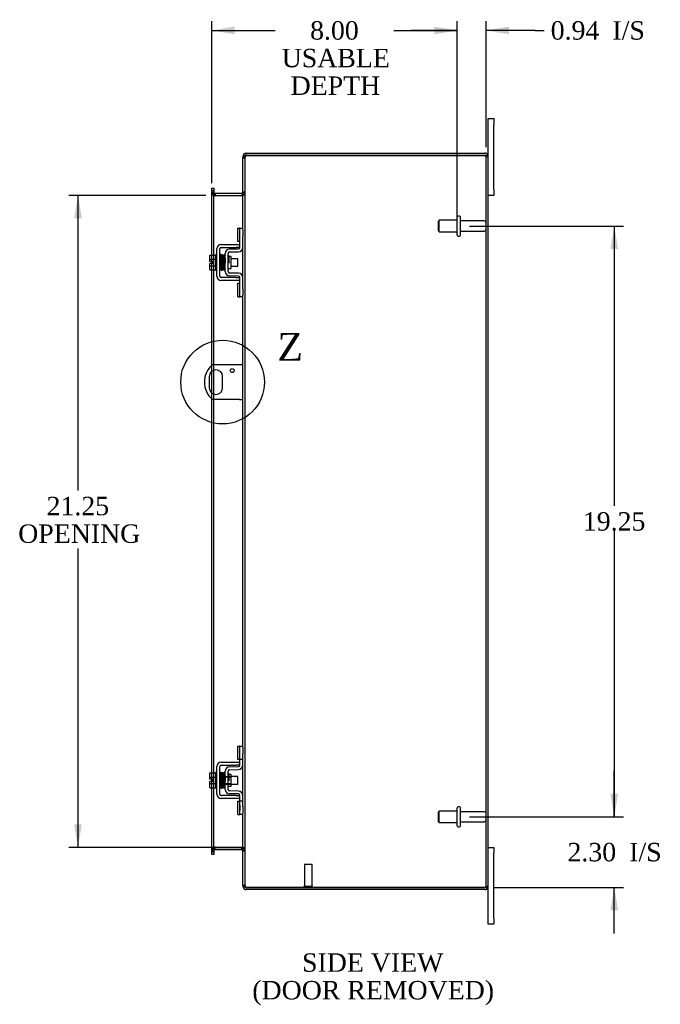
# Model space of a CAD drawing. Header units: inches. Extents: x 4 to 147, y 0 to 98.
# Tile 5 of 8: x 78 to 99, y 29 to 61. Entities that reach past the tile are written whole.
import ezdxf
from ezdxf.enums import TextEntityAlignment as Align
from ezdxf.lldxf.tags import DXFTag

# ---------------------------------------------------------------- set-up
doc = ezdxf.new("R2010")
doc.units = ezdxf.units.IN
doc.header["$MEASUREMENT"] = 0
doc.layers.get('0').update_dxf_attribs({"linetype": 'CONTINUOUS'})
for name, color, linetype in [('COM40153-1', 7, 'CONTINUOUS'), ('COM42667', 7, 'CONTINUOUS'), ('COM42780', 7, 'CONTINUOUS'), ('COM48441', 7, 'CONTINUOUS'), ('DEFAULT', 7, 'CONTINUOUS'), ('FET07710', 7, 'CONTINUOUS'), ('SCC19011', 7, 'CONTINUOUS'), ('SPR20265', 7, 'CONTINUOUS'), ('STD21878', 7, 'CONTINUOUS'), ('STD26094', 7, 'CONTINUOUS'), ('WAF25035', 7, 'CONTINUOUS')]:
    doc.layers.add(name, color=color, linetype=linetype)
doc.styles.add('SEACAD_TIMES_NEW_ROMAN', font='times.ttf')
tags = doc.linetypes.add('CENTER2', pattern=[1.125, 0.75, -0.125, 0.125, -0.125]).pattern_tags.tags
tags[10:11] = [DXFTag(74, 4), DXFTag(75, 0), DXFTag(340, '0'), DXFTag(46, 0.0), DXFTag(50, 0.0), DXFTag(44, 0.0), DXFTag(45, 0.0)]
tags[8:9] = [DXFTag(74, 4), DXFTag(75, 0), DXFTag(340, '0'), DXFTag(46, 0.0), DXFTag(50, 0.0), DXFTag(44, 0.0), DXFTag(45, 0.0)]
tags[6:7] = [DXFTag(74, 4), DXFTag(75, 0), DXFTag(340, '0'), DXFTag(46, 0.0), DXFTag(50, 0.0), DXFTag(44, 0.0), DXFTag(45, 0.0)]
tags[4:5] = [DXFTag(74, 4), DXFTag(75, 0), DXFTag(340, '0'), DXFTag(46, 0.0), DXFTag(50, 0.0), DXFTag(44, 0.0), DXFTag(45, 0.0)]

# ---------------------------------------------------------------- blocks, each defined once
blk = doc.blocks.new('GDIMGGROUP5')
at = {"layer": 'DEFAULT', "linetype": 'Continuous'}
for points in [[(97.749, 35.894), (97.499, 35.894), (97.624, 35.144)], [(97.749, 32.091), (97.624, 32.841), (97.499, 32.091)]]:
    blk.add_hatch(color=136, dxfattribs=at).paths.add_polyline_path(points)
at = {"layer": 'DEFAULT', "color": 136, "linetype": 'Continuous'}
for p, q in [((97.624, 35.144), (97.624, 36.644)), ((92.908, 35.144), (97.924, 35.144)), ((93.709, 32.841), (97.924, 32.841)), ((97.624, 31.341), (97.624, 32.841))]:
    blk.add_line(p, q, dxfattribs=at)
at = {"layer": 'DEFAULT', "color": 136, "linetype": 'Continuous', "style": 'SEACAD_TIMES_NEW_ROMAN'}
for s, p in [('I/S', (98.111, 34.292)), ('2.30', (96.099, 34.292))]:
    blk.add_text(s, height=0.6, dxfattribs=at).set_placement(p, align=Align.TOP_LEFT)
blk = doc.blocks.new('GDIMGGROUP6')
at = {"layer": 'DEFAULT', "linetype": 'Continuous'}
for points in [[(97.749, 53.644), (97.624, 54.394), (97.499, 53.644)], [(97.749, 35.894), (97.499, 35.894), (97.624, 35.144)]]:
    blk.add_hatch(color=136, dxfattribs=at).paths.add_polyline_path(points)
at = {"layer": 'DEFAULT', "color": 136, "linetype": 'Continuous'}
for p, q in [((92.908, 54.394), (97.924, 54.394)), ((97.624, 54.394), (97.624, 45.279)), ((97.624, 44.469), (97.624, 35.144)), ((92.908, 35.144), (97.924, 35.144))]:
    blk.add_line(p, q, dxfattribs=at)
at = {"layer": 'DEFAULT', "color": 136, "linetype": 'Continuous', "style": 'SEACAD_TIMES_NEW_ROMAN'}
blk.add_text('19.25', height=0.6, dxfattribs=at).set_placement((96.6, 45.069), align=Align.TOP_LEFT)
blk = doc.blocks.new('GDIMGGROUP15')
at = {"layer": 'DEFAULT', "linetype": 'Continuous'}
for points in [[(85.254, 60.894), (84.504, 60.769), (85.254, 60.644)], [(91.758, 60.894), (91.758, 60.644), (92.508, 60.769)]]:
    blk.add_hatch(color=136, dxfattribs=at).paths.add_polyline_path(points)
at = {"layer": 'DEFAULT', "color": 136, "linetype": 'Continuous'}
for p, q in [((84.504, 55.795), (84.504, 61.069)), ((92.508, 54.694), (92.508, 61.069)), ((84.504, 60.769), (86.575, 60.769)), ((90.436, 60.769), (92.508, 60.769))]:
    blk.add_line(p, q, dxfattribs=at)
at = {"layer": 'DEFAULT', "color": 136, "linetype": 'Continuous', "style": 'SEACAD_TIMES_NEW_ROMAN'}
for s, p in [('8.00', (87.71, 61.069)), ('USABLE', (86.785, 60.169)), ('DEPTH', (87.077, 59.269))]:
    blk.add_text(s, height=0.6, dxfattribs=at).set_placement(p, align=Align.TOP_LEFT)
blk = doc.blocks.new('GDIMGGROUP22')
at = {"layer": 'DEFAULT', "linetype": 'Continuous'}
for points in [[(80.021, 54.644), (80.271, 54.644), (80.146, 55.394)], [(80.021, 34.894), (80.146, 34.144), (80.271, 34.894)]]:
    blk.add_hatch(color=136, dxfattribs=at).paths.add_polyline_path(points)
at = {"layer": 'DEFAULT', "color": 136, "linetype": 'Continuous'}
for p, q in [((84.312, 55.394), (79.846, 55.394)), ((80.146, 55.394), (80.146, 45.78)), ((80.146, 43.886), (80.146, 34.144)), ((84.746, 34.144), (79.846, 34.144))]:
    blk.add_line(p, q, dxfattribs=at)
at = {"layer": 'DEFAULT', "color": 136, "linetype": 'Continuous', "style": 'SEACAD_TIMES_NEW_ROMAN'}
for s, p in [('21.25', (79.122, 45.57)), ('OPENING', (78.198, 44.67))]:
    blk.add_text(s, height=0.6, dxfattribs=at).set_placement(p, align=Align.TOP_LEFT)
blk = doc.blocks.new('GDIMGGROUP26')
at = {"layer": 'DEFAULT', "linetype": 'Continuous'}
for points in [[(91.758, 60.894), (91.758, 60.644), (92.508, 60.769)], [(94.195, 60.894), (93.445, 60.769), (94.195, 60.644)]]:
    blk.add_hatch(color=136, dxfattribs=at).paths.add_polyline_path(points)
at = {"layer": 'DEFAULT', "color": 136, "linetype": 'Continuous'}
for p, q in [((92.508, 54.694), (92.508, 61.069)), ((93.445, 56.961), (93.445, 61.069)), ((92.508, 60.769), (91.008, 60.769)), ((95.042, 60.769), (93.445, 60.769)), ((95.042, 60.769), (95.342, 60.769))]:
    blk.add_line(p, q, dxfattribs=at)
at = {"layer": 'DEFAULT', "color": 136, "linetype": 'Continuous', "style": 'SEACAD_TIMES_NEW_ROMAN'}
for s, p in [('0.94', (95.552, 61.069)), ('I/S', (97.564, 61.069))]:
    blk.add_text(s, height=0.6, dxfattribs=at).set_placement(p, align=Align.TOP_LEFT)
blk = doc.blocks.new('SE1')
at = {"color": 136, "linetype": 'Continuous', "style": 'SEACAD_TIMES_NEW_ROMAN'}
blk.add_text('Z', height=0.9, dxfattribs=at).set_placement((86.647, 50.908), align=Align.TOP_LEFT)
blk = doc.blocks.new('SE')
at = {"layer": 'DEFAULT', "color": 7, "linetype": 'CENTER2'}
blk.add_circle((84.86, 49.309), 1.364, dxfattribs=at)
at = {"layer": 'DEFAULT'}
blk.add_blockref('SE1', (0, 0), dxfattribs=at)

msp = doc.modelspace()

# ---------------------------------------------------------------- linework, layer by layer
at = {"layer": 'COM40153-1', "color": 7}
for p, q in [((85.409, 49.871), (84.521, 49.871)), ((85.517, 49.871), (85.409, 49.871)), ((84.423, 49.49), (84.423, 49.127)), ((84.86, 49.127), (84.86, 49.49)), ((85.409, 48.746), (84.521, 48.746)), ((85.409, 48.746), (85.517, 48.746))]:
    msp.add_line(p, q, dxfattribs=at)
msp.add_circle((85.173, 49.684), 0.0625, dxfattribs=at)
for centre, radius, start, end in [((85.017, 49.309), 0.75, 131.4096, 228.5904), ((84.642, 49.49), 0.218, 0, 180), ((84.642, 49.127), 0.218, 180, 0)]:
    msp.add_arc(centre, radius, start, end, dxfattribs=at)
at = {"layer": 'COM42667', "color": 7}
for p, q in [((84.671, 52.761), (84.671, 53.652)), ((84.766, 52.761), (84.766, 53.652)), ((84.814, 53.795), (85.297, 53.795)), ((84.814, 53.7), (85.297, 53.7)), ((85.297, 53.795), (85.422, 53.795)), ((85.422, 53.7), (85.297, 53.7)), ((85.297, 52.713), (84.814, 52.713)), ((85.297, 52.713), (85.422, 52.713)), ((85.297, 52.618), (84.814, 52.618)), ((85.422, 52.618), (85.297, 52.618)), ((84.814, 36.919), (85.297, 36.919)), ((85.297, 36.919), (85.422, 36.919)), ((84.671, 35.885), (84.671, 36.776)), ((84.766, 35.885), (84.766, 36.776)), ((84.814, 36.824), (85.297, 36.824)), ((85.422, 36.824), (85.297, 36.824)), ((85.297, 35.837), (84.814, 35.837)), ((85.297, 35.742), (84.814, 35.742)), ((85.297, 35.837), (85.422, 35.837)), ((85.422, 35.742), (85.297, 35.742))]:
    msp.add_line(p, q, dxfattribs=at)
for centre, radius, start, end in [((84.814, 53.652), 0.143, 90, 180), ((84.814, 53.652), 0.048, 90, 180), ((84.814, 52.761), 0.143, 180, 270), ((84.814, 52.761), 0.048, 180, 270), ((84.814, 36.776), 0.143, 90, 180), ((84.814, 36.776), 0.048, 90, 180), ((84.814, 35.885), 0.143, 180, 270), ((84.814, 35.885), 0.048, 180, 270)]:
    msp.add_arc(centre, radius, start, end, dxfattribs=at)
at = {"layer": 'COM42780', "color": 7}
for p, q in [((85.357, 53.885), (85.357, 54.322)), ((85.357, 54.322), (85.408, 54.322)), ((85.422, 54.322), (85.408, 54.322)), ((85.422, 54.072), (85.422, 54.322)), ((85.422, 54.322), (85.517, 54.322)), ((85.517, 54.275), (85.517, 54.072)), ((85.422, 53.7), (85.422, 54.072)), ((85.517, 53.7), (85.517, 54.072)), ((85.085, 53.646), (85.375, 53.652)), ((85.408, 53.885), (85.357, 53.885)), ((85.408, 53.885), (85.422, 53.885)), ((84.945, 52.91), (84.945, 53.503)), ((85.04, 52.91), (85.04, 53.503)), ((85.135, 53.402), (85.068, 53.402)), ((85.087, 53.551), (85.376, 53.557)), ((85.135, 53.012), (85.135, 53.402)), ((85.04, 53.012), (85.135, 53.012)), ((85.375, 52.762), (85.085, 52.767)), ((85.376, 52.856), (85.087, 52.862)), ((85.422, 52.341), (85.422, 52.714)), ((85.517, 52.341), (85.517, 52.714)), ((85.357, 52.091), (85.357, 52.528)), ((85.357, 52.528), (85.408, 52.528)), ((85.422, 52.528), (85.408, 52.528)), ((85.422, 52.091), (85.422, 52.341)), ((85.517, 52.341), (85.517, 52.138)), ((85.357, 52.091), (85.408, 52.091)), ((85.408, 52.091), (85.422, 52.091)), ((85.517, 52.091), (85.422, 52.091)), ((85.357, 37.009), (85.357, 37.446)), ((85.357, 37.446), (85.408, 37.446)), ((85.422, 37.446), (85.408, 37.446)), ((85.422, 37.196), (85.422, 37.446)), ((85.422, 37.446), (85.517, 37.446)), ((85.425, 37.009), (85.425, 37.446)), ((85.517, 37.399), (85.517, 37.196)), ((85.408, 37.009), (85.357, 37.009)), ((85.408, 37.009), (85.422, 37.009)), ((85.422, 36.824), (85.422, 37.196)), ((85.517, 37.009), (85.422, 37.009)), ((85.517, 36.824), (85.517, 37.196)), ((84.945, 36.034), (84.945, 36.627)), ((85.04, 36.034), (85.04, 36.627)), ((85.085, 36.77), (85.375, 36.776)), ((85.087, 36.675), (85.376, 36.681)), ((84.945, 36.456), (85.135, 36.456)), ((85.135, 36.437), (84.945, 36.437)), ((85.068, 36.526), (85.04, 36.526)), ((85.135, 36.526), (85.068, 36.526)), ((85.135, 36.136), (85.135, 36.526)), ((84.945, 36.224), (85.135, 36.224)), ((84.945, 36.206), (85.135, 36.206)), ((85.04, 36.136), (85.135, 36.136)), ((85.376, 35.98), (85.087, 35.986)), ((85.375, 35.886), (85.085, 35.891)), ((85.357, 35.215), (85.357, 35.652)), ((85.357, 35.652), (85.408, 35.652)), ((85.422, 35.652), (85.408, 35.652)), ((85.422, 35.465), (85.422, 35.838)), ((85.517, 35.652), (85.422, 35.652)), ((85.425, 35.215), (85.425, 35.652)), ((85.517, 35.465), (85.517, 35.838)), ((85.423, 35.52), (85.422, 35.52)), ((85.423, 35.49), (85.422, 35.49)), ((85.422, 35.215), (85.422, 35.465)), ((85.423, 35.411), (85.422, 35.411)), ((85.423, 35.405), (85.422, 35.405)), ((85.423, 35.381), (85.422, 35.381)), ((85.423, 35.347), (85.422, 35.347)), ((85.423, 35.52), (85.423, 35.405)), ((85.423, 35.405), (85.423, 35.381)), ((85.423, 35.381), (85.423, 35.347)), ((85.517, 35.465), (85.517, 35.262)), ((85.357, 35.215), (85.408, 35.215)), ((85.408, 35.215), (85.422, 35.215)), ((85.517, 35.215), (85.422, 35.215))]:
    msp.add_line(p, q, dxfattribs=at)
for centre, radius, start, end in [((85.088, 53.503), 0.143, 91, 180), ((85.374, 53.7), 0.048, 271, 0), ((85.374, 53.7), 0.143, 271, 0), ((85.088, 53.503), 0.048, 91, 180), ((85.088, 52.91), 0.143, 180, 269), ((85.088, 52.91), 0.048, 180, 269), ((85.374, 52.714), 0.048, 0, 89), ((85.374, 52.714), 0.143, 0, 89), ((85.088, 36.627), 0.143, 91, 180), ((85.088, 36.627), 0.048, 91, 180), ((85.374, 36.824), 0.048, 271, 0), ((85.374, 36.824), 0.143, 271, 0), ((85.088, 36.034), 0.143, 180, 269), ((85.088, 36.034), 0.048, 180, 269), ((85.374, 35.838), 0.143, 0, 89), ((85.374, 35.838), 0.048, 0, 89)]:
    msp.add_arc(centre, radius, start, end, dxfattribs=at)
at = {"layer": 'COM48441', "color": 7}
for p, q in [((85.541, 56.661), (85.517, 56.661)), ((85.517, 56.661), (85.517, 56.636)), ((85.517, 56.636), (85.517, 56.635)), ((85.517, 56.636), (85.589, 56.636)), ((85.589, 56.635), (85.517, 56.635)), ((85.517, 54.275), (85.517, 56.635)), ((85.517, 56.618), (85.589, 56.618)), ((85.589, 56.661), (85.541, 56.661)), ((85.589, 56.661), (85.589, 56.636)), ((85.589, 56.636), (85.589, 56.635)), ((85.589, 32.902), (85.589, 56.635)), ((85.625, 56.697), (85.625, 56.769)), ((85.625, 56.769), (93.409, 56.769)), ((85.625, 56.697), (93.409, 56.697)), ((93.409, 56.696), (85.625, 56.696)), ((93.511, 56.697), (93.409, 56.697)), ((93.409, 56.696), (93.511, 56.696)), ((93.445, 32.877), (93.445, 56.661)), ((93.445, 56.661), (93.517, 56.661)), ((93.517, 32.877), (93.517, 56.661)), ((84.504, 55.624), (84.576, 55.624)), ((84.504, 55.547), (84.504, 55.624)), ((84.504, 55.547), (84.504, 55.54)), ((84.504, 55.495), (84.504, 55.54)), ((84.576, 55.54), (84.504, 55.54)), ((84.576, 55.624), (84.576, 55.547)), ((84.576, 55.547), (84.576, 55.54)), ((84.576, 55.54), (84.576, 55.495)), ((84.504, 55.502), (84.576, 55.502)), ((84.504, 53.448), (84.504, 55.495)), ((84.504, 55.484), (84.576, 55.484)), ((84.576, 53.448), (84.576, 55.495)), ((84.612, 55.466), (84.612, 55.394)), ((84.612, 55.466), (85.481, 55.466)), ((84.612, 55.394), (85.481, 55.394)), ((85.481, 55.38), (84.612, 55.38)), ((85.481, 55.466), (85.481, 55.394)), ((85.589, 55.502), (85.517, 55.502)), ((85.589, 55.484), (85.517, 55.484)), ((85.517, 52.714), (85.517, 53.7)), ((84.504, 53.241), (84.504, 53.448)), ((84.576, 52.966), (84.576, 53.448)), ((84.504, 53.173), (84.504, 53.241)), ((84.504, 52.966), (84.504, 53.173)), ((84.504, 49.856), (84.504, 52.966)), ((84.576, 49.871), (84.576, 52.966)), ((85.517, 37.399), (85.517, 52.138)), ((84.504, 49.659), (84.504, 49.856)), ((84.576, 49.698), (84.576, 49.871)), ((84.504, 48.958), (84.504, 49.659)), ((84.576, 48.919), (84.576, 49.698)), ((84.504, 48.761), (84.504, 48.958)), ((84.576, 48.746), (84.576, 48.919)), ((84.504, 36.572), (84.504, 48.761)), ((84.576, 36.572), (84.576, 48.746)), ((85.517, 35.838), (85.517, 36.824)), ((84.504, 36.365), (84.504, 36.572)), ((84.504, 36.297), (84.504, 36.365)), ((84.504, 36.09), (84.504, 36.297)), ((84.576, 36.09), (84.576, 36.572)), ((84.504, 34.042), (84.504, 36.09)), ((84.576, 34.042), (84.576, 36.09)), ((85.517, 32.902), (85.517, 35.262)), ((84.504, 34.053), (84.576, 34.053)), ((84.504, 33.997), (84.504, 34.042)), ((84.576, 34.036), (84.504, 34.036)), ((84.576, 34.042), (84.576, 33.997)), ((84.612, 34.157), (85.481, 34.157)), ((84.612, 34.072), (84.612, 34.144)), ((84.612, 34.144), (85.481, 34.144)), ((84.612, 34.072), (85.481, 34.072)), ((85.481, 34.072), (85.481, 34.144)), ((85.589, 34.053), (85.517, 34.053)), ((85.517, 34.036), (85.589, 34.036)), ((84.504, 33.99), (84.504, 33.997)), ((84.504, 33.997), (84.576, 33.997)), ((84.504, 33.914), (84.504, 33.99)), ((84.576, 33.914), (84.504, 33.914)), ((84.576, 33.99), (84.576, 33.997)), ((84.576, 33.99), (84.576, 33.914)), ((85.517, 32.919), (85.589, 32.919)), ((85.517, 32.902), (85.517, 32.901)), ((85.589, 32.902), (85.517, 32.902)), ((85.517, 32.901), (85.589, 32.901)), ((85.517, 32.901), (85.517, 32.877)), ((85.541, 32.877), (85.517, 32.877)), ((85.589, 32.877), (85.541, 32.877)), ((85.589, 32.902), (85.589, 32.901)), ((85.589, 32.901), (85.589, 32.877)), ((85.625, 32.841), (93.409, 32.841)), ((93.409, 32.841), (85.625, 32.841)), ((85.625, 32.841), (85.625, 32.769)), ((93.409, 32.769), (85.625, 32.769)), ((93.409, 32.841), (93.511, 32.841)), ((93.511, 32.841), (93.409, 32.841)), ((93.445, 32.877), (93.517, 32.877))]:
    msp.add_line(p, q, dxfattribs=at)
for centre, radius, start, end in [((85.625, 56.661), 0.108, 90, 180), ((85.625, 56.661), 0.036, 128.7236, 180), ((85.625, 56.661), 0.036, 90, 128.7236), ((93.409, 56.661), 0.108, 19.4712, 90), ((93.409, 56.661), 0.036, 0, 90), ((93.409, 56.661), 0.108, 0, 19.4712), ((84.612, 55.502), 0.108, 180, 259.6031), ((84.61, 55.486), 0.106, 181.2987, 271.2013), ((84.612, 55.502), 0.036, 180, 270), ((84.612, 55.502), 0.108, 259.6031, 270), ((85.481, 55.502), 0.036, 270, 360), ((85.483, 55.486), 0.106, 268.8065, 358.6935), ((85.481, 55.502), 0.108, 270, 280.3994), ((85.481, 55.502), 0.108, 280.3994, 360), ((84.61, 34.051), 0.106, 88.8065, 178.6935), ((84.612, 34.036), 0.108, 100.3965, 180), ((84.612, 34.036), 0.036, 90, 180), ((84.612, 34.036), 0.108, 90, 100.3965), ((85.483, 34.051), 0.106, 1.2987, 91.2013), ((85.481, 34.036), 0.108, 79.6015, 90), ((85.481, 34.036), 0.036, 0, 90), ((85.481, 34.036), 0.108, 0, 79.6015), ((85.625, 32.877), 0.108, 180, 270), ((85.625, 32.877), 0.036, 180, 231.2764), ((85.625, 32.877), 0.036, 231.2764, 270), ((93.409, 32.877), 0.036, 270, 0), ((93.409, 32.877), 0.108, 270, 340.5288), ((93.409, 32.877), 0.108, 340.5288, 0)]:
    msp.add_arc(centre, radius, start, end, dxfattribs=at)
for centre, major_axis, start_param, end_param in [((93.409, 56.661), (-0.036, 0), 3.141593, 4.712389), ((93.409, 56.661), (-0.108, 0), 3.141593, 3.48143), ((93.409, 32.877), (-0.036, 0), 1.570796, 3.141593), ((93.409, 32.877), (-0.108, 0), 2.801756, 3.141593)]:
    msp.add_ellipse(centre, major_axis=major_axis, ratio=0.997813, start_param=start_param, end_param=end_param, dxfattribs=at)
for points, knots in [([(85.625, 56.696), (85.611, 56.691), (85.597, 56.686), (85.57, 56.676), (85.558, 56.671), (85.538, 56.66), (85.53, 56.655), (85.52, 56.645), (85.517, 56.64), (85.517, 56.635)], [0, 0, 0, 0, 0.25, 0.25, 0.5, 0.5, 0.75, 0.75, 1, 1, 1, 1]), ([(85.625, 56.696), (85.62, 56.691), (85.615, 56.686), (85.607, 56.676), (85.603, 56.671), (85.596, 56.66), (85.593, 56.655), (85.59, 56.645), (85.589, 56.64), (85.589, 56.635)], [0, 0, 0, 0, 0.25, 0.25, 0.5, 0.5, 0.75, 0.75, 1, 1, 1, 1]), ([(84.576, 55.484), (84.576, 55.473), (84.576, 55.463), (84.579, 55.442), (84.58, 55.432), (84.584, 55.418), (84.585, 55.413), (84.589, 55.404), (84.591, 55.399), (84.595, 55.391), (84.598, 55.387), (84.603, 55.383), (84.605, 55.382), (84.608, 55.381), (84.61, 55.38), (84.612, 55.38)], [0, 0, 0, 0, 0.25, 0.25, 0.5, 0.5, 0.625, 0.625, 0.75, 0.75, 0.875, 0.875, 0.9375, 0.9375, 1, 1, 1, 1]), ([(85.481, 55.38), (85.483, 55.38), (85.484, 55.381), (85.488, 55.382), (85.49, 55.383), (85.494, 55.387), (85.497, 55.391), (85.502, 55.399), (85.504, 55.404), (85.507, 55.413), (85.509, 55.418), (85.512, 55.432), (85.514, 55.442), (85.516, 55.463), (85.517, 55.473), (85.517, 55.484)], [0, 0, 0, 0, 0.0625, 0.0625, 0.125, 0.125, 0.25, 0.25, 0.375, 0.375, 0.5, 0.5, 0.75, 0.75, 1, 1, 1, 1]), ([(84.612, 34.157), (84.61, 34.157), (84.608, 34.156), (84.605, 34.155), (84.603, 34.154), (84.598, 34.15), (84.595, 34.146), (84.591, 34.138), (84.589, 34.134), (84.585, 34.124), (84.584, 34.12), (84.58, 34.105), (84.579, 34.095), (84.576, 34.074), (84.576, 34.064), (84.576, 34.053)], [0, 0, 0, 0, 0.0625, 0.0625, 0.125, 0.125, 0.25, 0.25, 0.375, 0.375, 0.5, 0.5, 0.75, 0.75, 1, 1, 1, 1]), ([(85.517, 34.053), (85.517, 34.064), (85.516, 34.074), (85.514, 34.095), (85.512, 34.105), (85.509, 34.12), (85.507, 34.124), (85.504, 34.134), (85.502, 34.138), (85.497, 34.146), (85.494, 34.15), (85.49, 34.154), (85.488, 34.155), (85.484, 34.156), (85.483, 34.157), (85.481, 34.157)], [0, 0, 0, 0, 0.25, 0.25, 0.5, 0.5, 0.625, 0.625, 0.75, 0.75, 0.875, 0.875, 0.9375, 0.9375, 1, 1, 1, 1]), ([(85.517, 32.902), (85.517, 32.897), (85.52, 32.892), (85.53, 32.882), (85.538, 32.877), (85.558, 32.866), (85.57, 32.861), (85.597, 32.851), (85.611, 32.846), (85.625, 32.841)], [0, 0, 0, 0, 0.25, 0.25, 0.5, 0.5, 0.75, 0.75, 1, 1, 1, 1]), ([(85.589, 32.902), (85.589, 32.897), (85.59, 32.892), (85.593, 32.882), (85.596, 32.877), (85.603, 32.866), (85.607, 32.861), (85.615, 32.851), (85.62, 32.846), (85.625, 32.841)], [0, 0, 0, 0, 0.25, 0.25, 0.5, 0.5, 0.75, 0.75, 1, 1, 1, 1])]:
    msp.add_open_spline(points, degree=3, knots=knots, dxfattribs=at)
at = {"layer": 'FET07710', "color": 7}
for p, q in [((93.517, 57.706), (93.517, 57.894)), ((93.517, 57.894), (93.704, 57.894)), ((93.704, 57.894), (93.704, 57.706)), ((93.517, 56.661), (93.517, 57.706)), ((93.704, 55.581), (93.704, 57.706)), ((93.704, 55.581), (93.704, 55.394)), ((93.704, 55.394), (93.517, 55.394)), ((93.517, 34.144), (93.704, 34.144)), ((93.704, 34.144), (93.704, 33.956)), ((93.704, 31.831), (93.704, 33.956)), ((93.517, 31.831), (93.517, 32.877)), ((93.517, 31.644), (93.517, 31.831)), ((93.704, 31.831), (93.704, 31.644)), ((93.704, 31.644), (93.517, 31.644))]:
    msp.add_line(p, q, dxfattribs=at)
at = {"layer": 'SCC19011', "color": 7}
for p, q in [((84.445, 53.448), (84.626, 53.448)), ((84.445, 53.315), (84.445, 53.448)), ((84.445, 53.315), (84.626, 53.315)), ((84.445, 53.241), (84.445, 53.315)), ((84.79, 53.329), (84.766, 53.329)), ((84.839, 53.329), (84.825, 53.329)), ((84.889, 53.329), (84.874, 53.329)), ((84.939, 53.329), (84.924, 53.329)), ((85.358, 53.329), (85.135, 53.329)), ((85.358, 53.085), (85.358, 53.329)), ((84.54, 53.241), (84.445, 53.241)), ((84.445, 53.098), (84.445, 53.173)), ((84.54, 53.173), (84.445, 53.173)), ((84.445, 53.098), (84.626, 53.098)), ((84.445, 52.966), (84.445, 53.098)), ((84.445, 52.966), (84.626, 52.966)), ((84.54, 53.173), (84.54, 53.241)), ((84.766, 53.085), (84.798, 53.085)), ((84.833, 53.085), (84.848, 53.085)), ((84.883, 53.085), (84.898, 53.085)), ((84.933, 53.085), (84.945, 53.085)), ((85.135, 53.085), (85.358, 53.085)), ((84.445, 36.572), (84.626, 36.572)), ((84.445, 36.439), (84.445, 36.572)), ((84.445, 36.439), (84.626, 36.439)), ((84.445, 36.365), (84.445, 36.439)), ((84.54, 36.365), (84.445, 36.365)), ((84.445, 36.222), (84.445, 36.297)), ((84.54, 36.297), (84.445, 36.297)), ((84.54, 36.297), (84.54, 36.365)), ((84.79, 36.453), (84.766, 36.453)), ((84.839, 36.453), (84.825, 36.453)), ((84.889, 36.453), (84.874, 36.453)), ((84.939, 36.453), (84.924, 36.453)), ((85.358, 36.453), (85.135, 36.453)), ((85.358, 36.209), (85.358, 36.453)), ((84.445, 36.222), (84.626, 36.222)), ((84.445, 36.09), (84.445, 36.222)), ((84.445, 36.09), (84.626, 36.09)), ((84.766, 36.209), (84.798, 36.209)), ((84.833, 36.209), (84.848, 36.209)), ((84.883, 36.209), (84.898, 36.209)), ((84.933, 36.209), (84.945, 36.209)), ((85.135, 36.209), (85.358, 36.209))]:
    msp.add_line(p, q, dxfattribs=at)
at = {"layer": 'SPR20265', "color": 7}
for p, q in [((85.044, 53.207), (85.079, 53.207)), ((85.044, 36.331), (85.079, 36.331))]:
    msp.add_line(p, q, dxfattribs=at)
for centre, radius, start, end in [((89.747, 53.028), 4.985, 175.1825, 176.5376), ((84.899, 53.431), 0.0181, 0.2962, 180.6354), ((89.717, 53.029), 4.919, 179.5796, 179.9446), ((89.747, 36.152), 4.985, 175.1825, 176.5376), ((84.899, 36.555), 0.0181, 0.2962, 180.6354), ((89.717, 36.153), 4.919, 179.5796, 179.9446)]:
    msp.add_arc(centre, radius, start, end, dxfattribs=at)
for centre in [(84.78, 53.034), (84.78, 36.158)]:
    msp.add_ellipse(centre, major_axis=(-0.0175, 0), ratio=0.707107, start_param=0.666946, end_param=5.616239, dxfattribs=at)
for points, knots in [([(84.816, 53.447), (84.816, 53.448), (84.816, 53.45), (84.815, 53.452), (84.814, 53.455), (84.813, 53.458), (84.81, 53.46), (84.808, 53.462), (84.805, 53.464), (84.8, 53.465), (84.794, 53.464), (84.787, 53.46), (84.781, 53.452), (84.78, 53.446), (84.78, 53.442)], [0, 0, 0, 0, 0.03948, 0.078027, 0.11705, 0.157795, 0.20119, 0.247813, 0.297965, 0.351797, 0.472995, 0.624898, 0.803476, 1, 1, 1, 1]), ([(84.781, 53.443), (84.782, 53.444), (84.783, 53.442), (84.785, 53.423), (84.787, 53.389), (84.789, 53.348), (84.79, 53.306), (84.792, 53.268), (84.793, 53.235), (84.794, 53.208), (84.795, 53.182), (84.796, 53.152), (84.797, 53.117), (84.798, 53.077), (84.8, 53.037), (84.802, 53), (84.804, 52.973), (84.806, 52.969), (84.806, 52.968)], [0.0402294, 0.0402294, 0.0402294, 0.0402294, 0.0962651, 0.1836152, 0.2619538, 0.3312786, 0.3915016, 0.442594, 0.4845239, 0.5172899, 0.5463931, 0.5841023, 0.6308517, 0.6866387, 0.7514677, 0.8253147, 0.9081399, 0.9951321, 0.9951321, 0.9951321, 0.9951321]), ([(84.841, 52.972), (84.84, 52.973), (84.839, 52.976), (84.837, 53.002), (84.835, 53.038), (84.833, 53.078), (84.832, 53.117), (84.831, 53.152), (84.83, 53.182), (84.829, 53.208), (84.828, 53.235), (84.827, 53.268), (84.825, 53.307), (84.824, 53.349), (84.822, 53.391), (84.82, 53.427), (84.818, 53.448), (84.816, 53.45), (84.816, 53.449)], [0.007956, 0.007956, 0.007956, 0.007956, 0.0902869, 0.171964, 0.2449933, 0.3092617, 0.364675, 0.4111808, 0.4487353, 0.4777397, 0.5104186, 0.5522907, 0.6034131, 0.6638342, 0.7336337, 0.8128446, 0.9016052, 0.9648764, 0.9648764, 0.9648764, 0.9648764]), ([(84.831, 53.442), (84.83, 53.44), (84.828, 53.427), (84.826, 53.394), (84.825, 53.364), (84.824, 53.348), (84.824, 53.346)], [0.0980811, 0.0980811, 0.0980811, 0.0980811, 0.1865995, 0.265558, 0.3350739, 0.3442741, 0.3442741, 0.3442741, 0.3442741]), ([(84.868, 53.431), (84.868, 53.437), (84.867, 53.444), (84.86, 53.453), (84.854, 53.456), (84.85, 53.456), (84.846, 53.456), (84.842, 53.455), (84.839, 53.453), (84.836, 53.45), (84.834, 53.447), (84.832, 53.443), (84.832, 53.44), (84.832, 53.439)], [0, 0, 0, 0, 0.337377, 0.476585, 0.593946, 0.643993, 0.690857, 0.738213, 0.787078, 0.837877, 0.890521, 0.944659, 1, 1, 1, 1]), ([(84.833, 53.434), (84.834, 53.427), (84.835, 53.413), (84.838, 53.364), (84.841, 53.299), (84.843, 53.221), (84.846, 53.153), (84.848, 53.102), (84.849, 53.067), (84.85, 53.036), (84.852, 53.01), (84.853, 52.99), (84.854, 52.983), (84.855, 52.98)], [0, 0, 0, 0, 0.114294, 0.231558, 0.351881, 0.475184, 0.601502, 0.666038, 0.73132, 0.797347, 0.864154, 0.931706, 1, 1, 1, 1]), ([(84.89, 52.982), (84.889, 52.989), (84.887, 53.001), (84.885, 53.048), (84.882, 53.112), (84.879, 53.189), (84.877, 53.257), (84.875, 53.309), (84.874, 53.345), (84.872, 53.377), (84.871, 53.404), (84.869, 53.425), (84.868, 53.432), (84.868, 53.436)], [0, 0, 0, 0, 0.112746, 0.228925, 0.348457, 0.471495, 0.597916, 0.662714, 0.728399, 0.794948, 0.862394, 0.930748, 1, 1, 1, 1]), ([(84.881, 53.434), (84.88, 53.431), (84.879, 53.427), (84.877, 53.398), (84.875, 53.368), (84.874, 53.348), (84.874, 53.342)], [0, 0, 0, 0, 0.0919668, 0.1748964, 0.2488402, 0.2783531, 0.2783531, 0.2783531, 0.2783531]), ([(84.881, 53.43), (84.882, 53.428), (84.884, 53.425), (84.886, 53.398), (84.888, 53.364), (84.889, 53.326), (84.891, 53.289), (84.892, 53.255), (84.893, 53.228), (84.894, 53.203), (84.895, 53.178), (84.896, 53.147), (84.897, 53.112), (84.899, 53.073), (84.901, 53.034), (84.903, 53.002), (84.905, 52.983), (84.906, 52.982), (84.907, 52.982)], [0.0030122, 0.0030122, 0.0030122, 0.0030122, 0.091022, 0.173244, 0.246649, 0.3111806, 0.366841, 0.4136386, 0.4515377, 0.480786, 0.5130298, 0.5545547, 0.6053918, 0.6655607, 0.7350558, 0.813926, 0.9022499, 0.9590084, 0.9590084, 0.9590084, 0.9590084]), ([(84.941, 52.99), (84.94, 52.989), (84.939, 52.99), (84.938, 53.006), (84.936, 53.037), (84.934, 53.074), (84.932, 53.112), (84.931, 53.148), (84.93, 53.178), (84.929, 53.203), (84.928, 53.228), (84.927, 53.256), (84.926, 53.289), (84.924, 53.327), (84.923, 53.365), (84.921, 53.4), (84.918, 53.428), (84.917, 53.432), (84.916, 53.434)], [0.0480093, 0.0480093, 0.0480093, 0.0480093, 0.0949166, 0.1813907, 0.2591689, 0.3281055, 0.3880809, 0.4389475, 0.4806068, 0.513005, 0.5424172, 0.5805587, 0.6277127, 0.6838883, 0.749147, 0.8235602, 0.9071555, 1, 1, 1, 1]), ([(84.945, 53.441), (84.943, 53.441), (84.939, 53.439), (84.934, 53.434), (84.931, 53.427), (84.929, 53.416), (84.927, 53.391), (84.925, 53.361), (84.924, 53.34), (84.924, 53.337)], [0.5124949, 0.5124949, 0.5124949, 0.5124949, 0.5179414, 0.5252825, 0.5427797, 0.5635197, 0.6073984, 0.6548465, 0.6651182, 0.6651182, 0.6651182, 0.6651182]), ([(84.935, 53.41), (84.935, 53.41), (84.934, 53.409), (84.935, 53.398), (84.937, 53.374), (84.939, 53.334), (84.941, 53.293), (84.942, 53.253), (84.944, 53.214), (84.944, 53.188), (84.945, 53.18)], [0.5353084, 0.5353084, 0.5353084, 0.5353084, 0.5442341, 0.5647196, 0.6085363, 0.6562102, 0.6837797, 0.7157656, 0.752175, 0.7726485, 0.7726485, 0.7726485, 0.7726485]), ([(85.066, 53.408), (85.066, 53.41), (85.066, 53.412), (85.065, 53.416), (85.062, 53.42), (85.059, 53.423), (85.056, 53.425), (85.051, 53.426), (85.045, 53.426), (85.041, 53.424), (85.04, 53.423)], [0, 0, 0, 0, 0.0589773, 0.1211115, 0.1849679, 0.2490189, 0.31194, 0.3728411, 0.4898099, 0.5959107, 0.5959107, 0.5959107, 0.5959107]), ([(85.04, 53.303), (85.04, 53.298), (85.041, 53.28), (85.042, 53.247), (85.043, 53.222), (85.044, 53.207)], [0.6947964, 0.6947964, 0.6947964, 0.6947964, 0.7496304, 0.874808, 1, 1, 1, 1]), ([(85.079, 53.207), (85.078, 53.222), (85.077, 53.247), (85.075, 53.288), (85.074, 53.325), (85.072, 53.357), (85.07, 53.382), (85.069, 53.4), (85.067, 53.41), (85.066, 53.411), (85.066, 53.411)], [0, 0, 0, 0, 0.1236932, 0.2477957, 0.3722334, 0.4970307, 0.6222178, 0.7477992, 0.8737106, 0.9604174, 0.9604174, 0.9604174, 0.9604174]), ([(84.806, 52.97), (84.806, 52.968), (84.806, 52.966), (84.808, 52.962), (84.81, 52.958), (84.814, 52.954), (84.82, 52.952), (84.827, 52.952), (84.834, 52.955), (84.839, 52.959), (84.841, 52.965), (84.842, 52.969), (84.842, 52.971)], [0, 0, 0, 0, 0.065589, 0.134096, 0.204, 0.273642, 0.405923, 0.527776, 0.652215, 0.775569, 0.89228, 1, 1, 1, 1]), ([(84.841, 52.968), (84.842, 52.971), (84.844, 52.976), (84.846, 53.008), (84.848, 53.04), (84.849, 53.062), (84.849, 53.069)], [0, 0, 0, 0, 0.0928449, 0.1764674, 0.250932, 0.2834425, 0.2834425, 0.2834425, 0.2834425]), ([(84.854, 52.984), (84.855, 52.979), (84.856, 52.972), (84.863, 52.964), (84.868, 52.961), (84.873, 52.96), (84.877, 52.961), (84.88, 52.962), (84.884, 52.964), (84.887, 52.966), (84.889, 52.97), (84.89, 52.974), (84.891, 52.976), (84.891, 52.978)], [0, 0, 0, 0, 0.324319, 0.462115, 0.581304, 0.633213, 0.682431, 0.732423, 0.783847, 0.836789, 0.89085, 0.94542, 1, 1, 1, 1]), ([(84.892, 52.976), (84.893, 52.979), (84.894, 52.992), (84.897, 53.025), (84.898, 53.055), (84.899, 53.072), (84.899, 53.074)], [0.09883, 0.09883, 0.09883, 0.09883, 0.1878535, 0.2672072, 0.3370622, 0.3488919, 0.3488919, 0.3488919, 0.3488919]), ([(84.907, 52.985), (84.907, 52.985), (84.907, 52.983), (84.907, 52.98), (84.908, 52.978), (84.91, 52.975), (84.912, 52.972), (84.915, 52.97), (84.918, 52.969), (84.923, 52.968), (84.929, 52.969), (84.936, 52.973), (84.942, 52.981), (84.943, 52.987), (84.943, 52.991)], [0, 0, 0, 0, 0.039675, 0.078069, 0.116606, 0.156607, 0.199119, 0.244855, 0.294249, 0.347558, 0.468612, 0.621309, 0.801496, 1, 1, 1, 1]), ([(84.943, 52.987), (84.943, 52.99), (84.944, 52.995), (84.945, 53.003), (84.945, 53.006)], [0, 0, 0, 0, 0.03059774, 0.0478168, 0.0478168, 0.0478168, 0.0478168]), ([(85.04, 52.996), (85.041, 52.998), (85.043, 53.003), (85.043, 53.007), (85.044, 53.01)], [0.53898294, 0.53898294, 0.53898294, 0.53898294, 0.54759814, 0.56763313, 0.56763313, 0.56763313, 0.56763313]), ([(84.816, 36.571), (84.816, 36.572), (84.816, 36.574), (84.815, 36.576), (84.814, 36.579), (84.813, 36.582), (84.81, 36.584), (84.808, 36.586), (84.805, 36.588), (84.8, 36.589), (84.794, 36.588), (84.787, 36.584), (84.781, 36.576), (84.78, 36.57), (84.78, 36.566)], [0, 0, 0, 0, 0.03948, 0.078027, 0.11705, 0.157795, 0.20119, 0.247813, 0.297965, 0.351797, 0.472995, 0.624898, 0.803476, 1, 1, 1, 1]), ([(84.868, 36.555), (84.868, 36.561), (84.867, 36.568), (84.86, 36.577), (84.854, 36.58), (84.85, 36.58), (84.846, 36.58), (84.842, 36.579), (84.839, 36.577), (84.836, 36.574), (84.834, 36.571), (84.832, 36.567), (84.832, 36.564), (84.832, 36.563)], [0, 0, 0, 0, 0.337377, 0.476585, 0.593946, 0.643993, 0.690857, 0.738213, 0.787078, 0.837877, 0.890521, 0.944659, 1, 1, 1, 1]), ([(84.781, 36.567), (84.782, 36.568), (84.783, 36.566), (84.785, 36.547), (84.787, 36.513), (84.789, 36.472), (84.79, 36.43), (84.792, 36.392), (84.793, 36.359), (84.794, 36.332), (84.795, 36.306), (84.796, 36.276), (84.797, 36.241), (84.798, 36.201), (84.8, 36.161), (84.802, 36.124), (84.804, 36.097), (84.806, 36.093), (84.806, 36.092)], [0.0402294, 0.0402294, 0.0402294, 0.0402294, 0.0962651, 0.1836152, 0.2619538, 0.3312786, 0.3915016, 0.442594, 0.4845239, 0.5172899, 0.5463931, 0.5841023, 0.6308517, 0.6866387, 0.7514677, 0.8253147, 0.9081399, 0.9951321, 0.9951321, 0.9951321, 0.9951321]), ([(84.841, 36.096), (84.84, 36.097), (84.839, 36.1), (84.837, 36.126), (84.835, 36.162), (84.833, 36.202), (84.832, 36.241), (84.831, 36.276), (84.83, 36.306), (84.829, 36.332), (84.828, 36.359), (84.827, 36.392), (84.825, 36.431), (84.824, 36.473), (84.822, 36.515), (84.82, 36.551), (84.818, 36.572), (84.816, 36.574), (84.816, 36.573)], [0.007956, 0.007956, 0.007956, 0.007956, 0.0902869, 0.171964, 0.2449933, 0.3092617, 0.364675, 0.4111808, 0.4487353, 0.4777397, 0.5104186, 0.5522907, 0.6034131, 0.6638342, 0.7336337, 0.8128446, 0.9016052, 0.9648764, 0.9648764, 0.9648764, 0.9648764]), ([(84.831, 36.566), (84.83, 36.564), (84.828, 36.551), (84.826, 36.518), (84.825, 36.488), (84.824, 36.472), (84.824, 36.47)], [0.0980811, 0.0980811, 0.0980811, 0.0980811, 0.1865995, 0.265558, 0.3350739, 0.3442741, 0.3442741, 0.3442741, 0.3442741]), ([(84.833, 36.558), (84.834, 36.551), (84.835, 36.537), (84.838, 36.488), (84.841, 36.423), (84.843, 36.345), (84.846, 36.277), (84.848, 36.226), (84.849, 36.191), (84.85, 36.16), (84.852, 36.134), (84.853, 36.114), (84.854, 36.107), (84.855, 36.104)], [0, 0, 0, 0, 0.114294, 0.231558, 0.351881, 0.475184, 0.601502, 0.666038, 0.73132, 0.797347, 0.864154, 0.931706, 1, 1, 1, 1]), ([(84.89, 36.106), (84.889, 36.113), (84.887, 36.125), (84.885, 36.172), (84.882, 36.236), (84.879, 36.313), (84.877, 36.381), (84.875, 36.433), (84.874, 36.469), (84.872, 36.501), (84.871, 36.528), (84.869, 36.549), (84.868, 36.556), (84.868, 36.56)], [0, 0, 0, 0, 0.112746, 0.228925, 0.348457, 0.471495, 0.597916, 0.662714, 0.728399, 0.794948, 0.862394, 0.930748, 1, 1, 1, 1]), ([(84.881, 36.558), (84.88, 36.555), (84.879, 36.551), (84.877, 36.522), (84.875, 36.492), (84.874, 36.472), (84.874, 36.466)], [0, 0, 0, 0, 0.0919668, 0.1748964, 0.2488402, 0.2783531, 0.2783531, 0.2783531, 0.2783531]), ([(84.881, 36.554), (84.882, 36.552), (84.884, 36.549), (84.886, 36.522), (84.888, 36.488), (84.889, 36.45), (84.891, 36.413), (84.892, 36.379), (84.893, 36.352), (84.894, 36.327), (84.895, 36.302), (84.896, 36.271), (84.897, 36.236), (84.899, 36.197), (84.901, 36.158), (84.903, 36.126), (84.905, 36.107), (84.906, 36.106), (84.907, 36.106)], [0.0030122, 0.0030122, 0.0030122, 0.0030122, 0.091022, 0.173244, 0.246649, 0.3111806, 0.366841, 0.4136386, 0.4515377, 0.480786, 0.5130298, 0.5545547, 0.6053918, 0.6655607, 0.7350558, 0.813926, 0.9022499, 0.9590084, 0.9590084, 0.9590084, 0.9590084]), ([(84.941, 36.114), (84.94, 36.113), (84.939, 36.114), (84.938, 36.13), (84.936, 36.161), (84.934, 36.198), (84.932, 36.236), (84.931, 36.272), (84.93, 36.302), (84.929, 36.327), (84.928, 36.352), (84.927, 36.38), (84.926, 36.413), (84.924, 36.451), (84.923, 36.489), (84.921, 36.524), (84.918, 36.552), (84.917, 36.556), (84.916, 36.558)], [0.0480093, 0.0480093, 0.0480093, 0.0480093, 0.0949166, 0.1813907, 0.2591689, 0.3281055, 0.3880809, 0.4389475, 0.4806068, 0.513005, 0.5424172, 0.5805587, 0.6277127, 0.6838883, 0.749147, 0.8235602, 0.9071555, 1, 1, 1, 1]), ([(84.945, 36.565), (84.943, 36.565), (84.939, 36.563), (84.934, 36.558), (84.931, 36.551), (84.929, 36.54), (84.927, 36.515), (84.925, 36.485), (84.924, 36.464), (84.924, 36.461)], [0.5124949, 0.5124949, 0.5124949, 0.5124949, 0.5179414, 0.5252825, 0.5427797, 0.5635197, 0.6073984, 0.6548465, 0.6651182, 0.6651182, 0.6651182, 0.6651182]), ([(84.935, 36.534), (84.935, 36.534), (84.934, 36.533), (84.935, 36.522), (84.937, 36.498), (84.939, 36.458), (84.941, 36.417), (84.942, 36.377), (84.944, 36.338), (84.944, 36.312), (84.945, 36.304)], [0.5353084, 0.5353084, 0.5353084, 0.5353084, 0.5442341, 0.5647196, 0.6085363, 0.6562102, 0.6837797, 0.7157656, 0.752175, 0.7726485, 0.7726485, 0.7726485, 0.7726485]), ([(85.066, 36.532), (85.066, 36.534), (85.066, 36.536), (85.065, 36.54), (85.062, 36.544), (85.059, 36.547), (85.056, 36.549), (85.051, 36.55), (85.045, 36.55), (85.041, 36.548), (85.04, 36.547)], [0, 0, 0, 0, 0.0589773, 0.1211115, 0.1849679, 0.2490189, 0.31194, 0.3728411, 0.4898099, 0.5959107, 0.5959107, 0.5959107, 0.5959107]), ([(85.04, 36.427), (85.04, 36.422), (85.041, 36.404), (85.042, 36.371), (85.043, 36.346), (85.044, 36.331)], [0.6947964, 0.6947964, 0.6947964, 0.6947964, 0.7496304, 0.874808, 1, 1, 1, 1]), ([(85.079, 36.331), (85.078, 36.346), (85.077, 36.371), (85.075, 36.412), (85.074, 36.449), (85.072, 36.481), (85.07, 36.506), (85.069, 36.524), (85.067, 36.534), (85.066, 36.535), (85.066, 36.535)], [0, 0, 0, 0, 0.1236932, 0.2477957, 0.3722334, 0.4970307, 0.6222178, 0.7477992, 0.8737106, 0.9604174, 0.9604174, 0.9604174, 0.9604174]), ([(84.806, 36.094), (84.806, 36.092), (84.806, 36.09), (84.808, 36.086), (84.81, 36.082), (84.814, 36.078), (84.82, 36.076), (84.827, 36.076), (84.834, 36.079), (84.839, 36.083), (84.841, 36.089), (84.842, 36.093), (84.842, 36.095)], [0, 0, 0, 0, 0.065589, 0.134096, 0.204, 0.273642, 0.405923, 0.527776, 0.652215, 0.775569, 0.89228, 1, 1, 1, 1]), ([(84.841, 36.092), (84.842, 36.095), (84.844, 36.1), (84.846, 36.132), (84.848, 36.164), (84.849, 36.186), (84.849, 36.193)], [0, 0, 0, 0, 0.0928449, 0.1764674, 0.250932, 0.2834425, 0.2834425, 0.2834425, 0.2834425]), ([(84.854, 36.108), (84.855, 36.103), (84.856, 36.096), (84.863, 36.088), (84.868, 36.085), (84.873, 36.084), (84.877, 36.085), (84.88, 36.086), (84.884, 36.088), (84.887, 36.09), (84.889, 36.094), (84.89, 36.098), (84.891, 36.1), (84.891, 36.102)], [0, 0, 0, 0, 0.324319, 0.462115, 0.581304, 0.633213, 0.682431, 0.732423, 0.783847, 0.836789, 0.89085, 0.94542, 1, 1, 1, 1]), ([(84.892, 36.1), (84.893, 36.103), (84.894, 36.116), (84.897, 36.149), (84.898, 36.179), (84.899, 36.196), (84.899, 36.198)], [0.09883, 0.09883, 0.09883, 0.09883, 0.1878535, 0.2672072, 0.3370622, 0.3488919, 0.3488919, 0.3488919, 0.3488919]), ([(84.907, 36.109), (84.907, 36.109), (84.907, 36.107), (84.907, 36.104), (84.908, 36.102), (84.91, 36.099), (84.912, 36.096), (84.915, 36.094), (84.918, 36.093), (84.923, 36.092), (84.929, 36.093), (84.936, 36.097), (84.942, 36.105), (84.943, 36.111), (84.943, 36.115)], [0, 0, 0, 0, 0.039675, 0.078069, 0.116606, 0.156607, 0.199119, 0.244855, 0.294249, 0.347558, 0.468612, 0.621309, 0.801496, 1, 1, 1, 1]), ([(84.943, 36.111), (84.943, 36.114), (84.944, 36.119), (84.945, 36.127), (84.945, 36.13)], [0, 0, 0, 0, 0.03059774, 0.0478168, 0.0478168, 0.0478168, 0.0478168]), ([(85.04, 36.12), (85.041, 36.122), (85.043, 36.127), (85.043, 36.131), (85.044, 36.135)], [0.53898294, 0.53898294, 0.53898294, 0.53898294, 0.54759814, 0.56807305, 0.56807305, 0.56807305, 0.56807305])]:
    msp.add_open_spline(points, degree=3, knots=knots, dxfattribs=at)
at = {"layer": 'STD21878', "color": 7}
for p, q in [((87.774, 33.591), (87.524, 33.591)), ((87.524, 33.591), (87.524, 32.872)), ((87.774, 32.872), (87.774, 33.591)), ((87.789, 32.872), (87.508, 32.872)), ((87.508, 32.872), (87.508, 32.841)), ((87.508, 32.841), (87.508, 32.841)), ((87.789, 32.841), (87.789, 32.872)), ((87.789, 32.841), (87.789, 32.841))]:
    msp.add_line(p, q, dxfattribs=at)
at = {"layer": 'STD26094', "color": 7}
for p, q in [((91.92, 54.581), (91.883, 54.544)), ((91.92, 54.206), (91.92, 54.581)), ((92.508, 54.581), (91.92, 54.581)), ((92.508, 54.099), (92.508, 54.689)), ((92.578, 54.719), (92.538, 54.719)), ((92.608, 54.099), (92.608, 54.689)), ((93.385, 54.559), (92.608, 54.559)), ((91.883, 54.544), (91.883, 54.244)), ((91.883, 54.244), (91.92, 54.206)), ((92.608, 54.229), (93.385, 54.229)), ((91.92, 54.206), (92.508, 54.206)), ((92.538, 54.069), (92.578, 54.069)), ((91.92, 35.331), (91.883, 35.294)), ((91.92, 34.956), (91.92, 35.331)), ((92.508, 35.331), (91.92, 35.331)), ((92.508, 34.849), (92.508, 35.439)), ((92.578, 35.469), (92.538, 35.469)), ((92.608, 34.849), (92.608, 35.439)), ((93.385, 35.309), (92.608, 35.309)), ((91.883, 35.294), (91.883, 34.994)), ((91.883, 34.994), (91.92, 34.956)), ((92.608, 34.979), (93.385, 34.979)), ((91.92, 34.956), (92.508, 34.956)), ((92.538, 34.819), (92.578, 34.819))]:
    msp.add_line(p, q, dxfattribs=at)
for centre, radius, start, end in [((92.538, 54.689), 0.03, 90, 180), ((92.578, 54.689), 0.03, 0, 90), ((93.385, 54.499), 0.06, 0, 90), ((93.385, 54.289), 0.06, 270, 0), ((92.538, 54.099), 0.03, 180, 270), ((92.578, 54.099), 0.03, 270, 0), ((92.538, 35.439), 0.03, 90, 180), ((92.578, 35.439), 0.03, 0, 90), ((93.385, 35.249), 0.06, 0, 90), ((93.385, 35.039), 0.06, 270, 0), ((92.538, 34.849), 0.03, 180, 270), ((92.578, 34.849), 0.03, 270, 0)]:
    msp.add_arc(centre, radius, start, end, dxfattribs=at)
at = {"layer": 'WAF25035', "color": 7}
for p, q in [((84.626, 53.457), (84.626, 52.957)), ((84.671, 53.457), (84.626, 53.457)), ((84.626, 52.957), (84.671, 52.957)), ((84.626, 36.581), (84.626, 36.081)), ((84.671, 36.581), (84.626, 36.581)), ((84.626, 36.081), (84.671, 36.081))]:
    msp.add_line(p, q, dxfattribs=at)

# ---------------------------------------------------------------- block references
at = {"layer": 'DEFAULT', "color": 7}
for name in ['GDIMGGROUP15', 'GDIMGGROUP26', 'GDIMGGROUP22', 'GDIMGGROUP6', 'SE', 'GDIMGGROUP5']:
    msp.add_blockref(name, (0, 0), dxfattribs=at)

# ---------------------------------------------------------------- texts
at = {"layer": 'DEFAULT', "color": 7, "style": 'SEACAD_TIMES_NEW_ROMAN'}
for s, p in [('SIDE VIEW', (87.448, 30.692)), ('(DOOR REMOVED)', (85.827, 29.792))]:
    msp.add_text(s, height=0.6, dxfattribs=at).set_placement(p, align=Align.TOP_LEFT)

doc.saveas('drawing.dxf')
